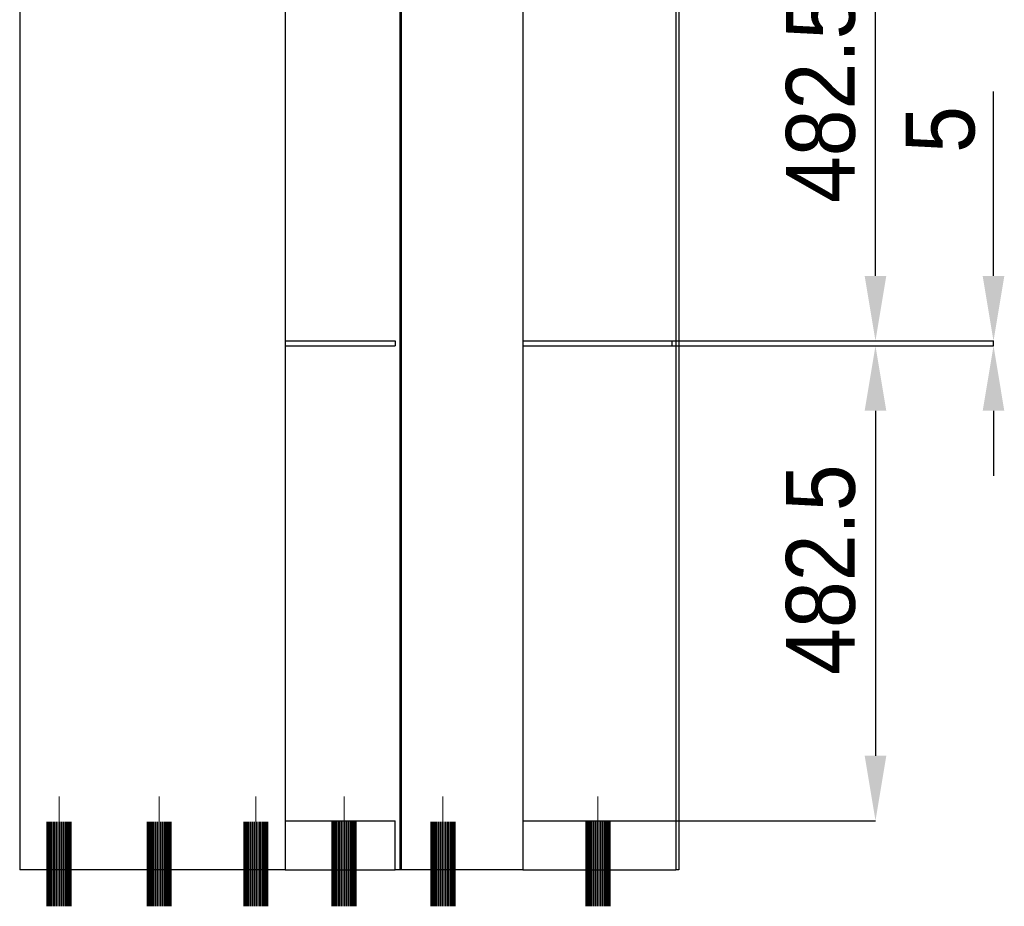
# Model space of a CAD drawing. Header units: millimetres. Extents: x 9903 to 16053, y 652 to 4977.
# Tile 67 of 83: x 12497 to 13498, y 2687 to 3588. Entities that reach past the tile are written whole.
import ezdxf

# ---------------------------------------------------------------- set-up
doc = ezdxf.new("R2010")
doc.units = ezdxf.units.MM
doc.header["$LTSCALE"] = 20
doc.header["$PDSIZE"] = -1
doc.linetypes.add('SLD-Centro', pattern=[19.05, 15.24, -1.27, 1.27, -1.27])
doc.linetypes.add('SLD-Solido', pattern=[0])
doc.layers.add('QUOTE', color=1, linetype='SLD-Solido')
doc.styles.add('SLDTEXTSTYLE2', font='GOTHIC.TTF', dxfattribs={"width": 0.913})
doc.dimstyles.new('SLDDIMSTYLE0', dxfattribs={"dimtxt": 70, "dimasz": 66.04, "dimexe": 0, "dimexo": 0.0625, "dimgap": 17.5, "dimtad": 1, "dimrnd": 1e-09, "dimzin": 12, "dimdsep": 46, "dimtxsty": 'SLDTEXTSTYLE2', "dimsah": 1, "dimcen": 0.09, "dimadec": 0, "dimazin": 3, "dimtfac": 1, "dimtofl": 0, "dimtmove": 0, "dimatfit": 3, "dimfxl": 1, "dimfrac": 2, "dimtolj": 1, "dimtzin": 12, "dimarcsym": 0})
doc.dimstyles.new('SLDDIMSTYLE1', dxfattribs={"dimtxt": 70, "dimasz": 66.04, "dimexe": 0, "dimexo": 0.0625, "dimgap": 17.5, "dimtad": 1, "dimrnd": 1e-09, "dimzin": 12, "dimdsep": 46, "dimtxsty": 'SLDTEXTSTYLE2', "dimsah": 1, "dimcen": 0.09, "dimadec": 0, "dimazin": 3, "dimtfac": 1, "dimtmove": 0, "dimatfit": 0, "dimfxl": 1, "dimfrac": 2, "dimtolj": 1, "dimtzin": 12, "dimarcsym": 0})

# ---------------------------------------------------------------- blocks, each defined once
blk = doc.blocks.new('_D_5')
at = {"layer": 'Defpoints', "color": 0, "transparency": 16777216}
for p in [(13160.5, 3256.6), (13160.5, 2774.1), (13367.5, 2774.1)]:
    blk.add_point(p, dxfattribs=at)
at = {"layer": 'QUOTE', "color": 0, "lineweight": -2, "transparency": 16777216}
for p, q in [((13160.5, 3256.6), (13367.5, 3256.6)), ((13367.5, 3190.6), (13367.5, 2840.1)), ((13160.5, 2774.1), (13367.5, 2774.1))]:
    blk.add_line(p, q, dxfattribs=at)
at = {"layer": 'QUOTE', "color": 0, "transparency": 16777216}
for points in [[(13356.5, 3190.6), (13378.5, 3190.6), (13367.5, 3256.6)], [(13356.5, 2840.1), (13378.5, 2840.1), (13367.5, 2774.1)]]:
    blk.add_solid(points, dxfattribs=at)
at = {"layer": 'QUOTE', "color": 0, "transparency": 16777216, "insert": (13276.5, 3029.2), "char_height": 70, "attachment_point": 2, "rotation": 90, "style": 'SLDTEXTSTYLE2'}
blk.add_mtext('\\A1;482.5', dxfattribs=at)
blk = doc.blocks.new('_D_6')
at = {"layer": 'Defpoints', "color": 0, "transparency": 16777216}
for p in [(13160.5, 3744.1), (13367.5, 3744.1), (13160.5, 3261.6)]:
    blk.add_point(p, dxfattribs=at)
at = {"layer": 'QUOTE', "color": 0, "lineweight": -2, "transparency": 16777216}
for p, q in [((13160.5, 3744.1), (13367.5, 3744.1)), ((13367.5, 3327.6), (13367.5, 3678.1)), ((13160.5, 3261.6), (13367.5, 3261.6))]:
    blk.add_line(p, q, dxfattribs=at)
at = {"layer": 'QUOTE', "color": 0, "transparency": 16777216}
for points in [[(13356.5, 3678.1), (13378.5, 3678.1), (13367.5, 3744.1)], [(13356.5, 3327.6), (13378.5, 3327.6), (13367.5, 3261.6)]]:
    blk.add_solid(points, dxfattribs=at)
at = {"layer": 'QUOTE', "color": 0, "transparency": 16777216, "insert": (13276.5, 3508.6), "char_height": 70, "attachment_point": 2, "rotation": 90, "style": 'SLDTEXTSTYLE2'}
blk.add_mtext('\\A1;482.5', dxfattribs=at)
blk = doc.blocks.new('_D_12')
at = {"layer": 'Defpoints', "color": 0, "transparency": 16777216}
for p in [(13160.5, 3261.6), (13160.5, 3256.6), (13487.5, 3261.6)]:
    blk.add_point(p, dxfattribs=at)
at = {"layer": 'QUOTE', "color": 0, "lineweight": -2, "transparency": 16777216}
for p, q in [((13487.5, 3327.6), (13487.5, 3514.9)), ((13160.5, 3261.6), (13487.5, 3261.6)), ((13160.5, 3256.6), (13487.5, 3256.6)), ((13487.5, 3256.6), (13487.5, 3261.6)), ((13487.5, 3190.6), (13487.5, 3124.5))]:
    blk.add_line(p, q, dxfattribs=at)
at = {"layer": 'QUOTE', "color": 0, "transparency": 16777216}
for points in [[(13476.5, 3327.6), (13498.5, 3327.6), (13487.5, 3261.6)], [(13476.5, 3190.6), (13498.5, 3190.6), (13487.5, 3256.6)]]:
    blk.add_solid(points, dxfattribs=at)
at = {"layer": 'QUOTE', "color": 0, "transparency": 16777216, "insert": (13398.2, 3476.5), "char_height": 70, "attachment_point": 2, "rotation": 90, "style": 'SLDTEXTSTYLE2'}
blk.add_mtext('\\A1;5', dxfattribs=at)

msp = doc.modelspace()

# ---------------------------------------------------------------- linework, layer by layer
for p, q in [((12497.364, 4724.098), (12497.364, 2724.098)), ((12767.364, 4724.098), (12767.364, 2724.098)), ((12883.963, 4724.098), (12883.963, 2724.098)), ((12885.13, 4722.098), (12885.13, 2724.098)), ((13008.885, 4722.098), (13008.885, 2724.098)), ((13164.397, 4724.098), (13164.397, 2724.098)), ((13167.476, 4724.098), (13167.476, 2724.098)), ((12767.364, 3261.598), (12879.264, 3261.598)), ((12767.364, 3256.598), (12879.264, 3256.598)), ((12879.264, 3261.598), (12879.264, 3256.598)), ((13008.885, 3261.598), (13160.457, 3261.598)), ((13008.885, 3256.598), (13160.457, 3256.598)), ((13160.457, 3261.598), (13160.457, 3256.598)), ((12767.364, 2774.098), (12879.259, 2774.098)), ((12879.259, 2724.098), (12879.259, 2774.098)), ((13008.885, 2774.098), (13160.458, 2774.098)), ((12767.364, 2724.098), (12497.364, 2724.098)), ((12767.364, 2724.098), (12879.259, 2724.098)), ((12883.963, 2724.098), (12879.259, 2724.098)), ((12884.219, 2724.098), (12883.963, 2724.098)), ((12885.13, 2724.098), (12884.219, 2724.098)), ((13008.885, 2724.098), (12885.13, 2724.098)), ((13008.885, 2724.098), (13160.458, 2724.098)), ((13160.457, 2724.098), (13164.397, 2724.098)), ((13167.476, 2724.098), (13164.397, 2724.098))]:
    msp.add_line(p, q)
at = {"color": 7, "linetype": 'SLD-Centro', "lineweight": 18}
for p, q in [((12537.364, 2798.598), (12537.364, 2687.098)), ((12639.194, 2798.598), (12639.194, 2687.098)), ((12737.364, 2798.598), (12737.364, 2687.098)), ((12827.132, 2798.598), (12827.132, 2687.098)), ((12927.745, 2798.598), (12927.745, 2687.098)), ((13085.347, 2798.598), (13085.347, 2687.098)), ((12525.127, 2687.298), (12525.127, 2772.898)), ((12525.194, 2687.298), (12525.194, 2772.898)), ((12525.394, 2687.298), (12525.394, 2772.898)), ((12525.726, 2687.298), (12525.726, 2772.898)), ((12526.185, 2687.298), (12526.185, 2772.898)), ((12526.766, 2687.298), (12526.766, 2772.898)), ((12527.464, 2687.298), (12527.464, 2772.898)), ((12528.27, 2687.298), (12528.27, 2772.898)), ((12529.176, 2687.298), (12529.176, 2772.898)), ((12530.171, 2687.298), (12530.171, 2772.898)), ((12531.246, 2687.298), (12531.246, 2772.898)), ((12532.387, 2687.298), (12532.387, 2772.898)), ((12533.583, 2687.298), (12533.583, 2772.898)), ((12534.82, 2687.298), (12534.82, 2772.898)), ((12536.085, 2687.298), (12536.085, 2772.898)), ((12538.644, 2687.298), (12538.644, 2772.898)), ((12539.909, 2687.298), (12539.909, 2772.898)), ((12541.146, 2687.298), (12541.146, 2772.898)), ((12542.342, 2687.298), (12542.342, 2772.898)), ((12543.483, 2687.298), (12543.483, 2772.898)), ((12544.557, 2687.298), (12544.557, 2772.898)), ((12545.553, 2687.298), (12545.553, 2772.898)), ((12546.459, 2687.298), (12546.459, 2772.898)), ((12547.265, 2687.298), (12547.265, 2772.898)), ((12547.962, 2687.298), (12547.962, 2772.898)), ((12548.544, 2687.298), (12548.544, 2772.898)), ((12549.003, 2687.298), (12549.003, 2772.898)), ((12549.334, 2687.298), (12549.334, 2772.898)), ((12549.535, 2687.298), (12549.535, 2772.898)), ((12549.602, 2687.298), (12549.602, 2772.898)), ((12626.956, 2687.298), (12626.956, 2772.898)), ((12627.023, 2687.298), (12627.023, 2772.898)), ((12627.224, 2687.298), (12627.224, 2772.898)), ((12627.555, 2687.298), (12627.555, 2772.898)), ((12628.014, 2687.298), (12628.014, 2772.898)), ((12628.596, 2687.298), (12628.596, 2772.898)), ((12629.293, 2687.298), (12629.293, 2772.898)), ((12630.1, 2687.298), (12630.1, 2772.898)), ((12631.005, 2687.298), (12631.005, 2772.898)), ((12632.001, 2687.298), (12632.001, 2772.898)), ((12633.075, 2687.298), (12633.075, 2772.898)), ((12634.216, 2687.298), (12634.216, 2772.898)), ((12635.412, 2687.298), (12635.412, 2772.898)), ((12636.649, 2687.298), (12636.649, 2772.898)), ((12637.914, 2687.298), (12637.914, 2772.898)), ((12640.473, 2687.298), (12640.473, 2772.898)), ((12641.738, 2687.298), (12641.738, 2772.898)), ((12642.975, 2687.298), (12642.975, 2772.898)), ((12644.171, 2687.298), (12644.171, 2772.898)), ((12645.312, 2687.298), (12645.312, 2772.898)), ((12646.387, 2687.298), (12646.387, 2772.898)), ((12647.382, 2687.298), (12647.382, 2772.898)), ((12648.288, 2687.298), (12648.288, 2772.898)), ((12649.094, 2687.298), (12649.094, 2772.898)), ((12649.792, 2687.298), (12649.792, 2772.898)), ((12650.373, 2687.298), (12650.373, 2772.898)), ((12650.832, 2687.298), (12650.832, 2772.898)), ((12651.164, 2687.298), (12651.164, 2772.898)), ((12651.364, 2687.298), (12651.364, 2772.898)), ((12651.431, 2687.298), (12651.431, 2772.898)), ((12725.127, 2687.298), (12725.127, 2772.898)), ((12725.194, 2687.298), (12725.194, 2772.898)), ((12725.394, 2687.298), (12725.394, 2772.898)), ((12725.726, 2687.298), (12725.726, 2772.898)), ((12726.185, 2687.298), (12726.185, 2772.898)), ((12726.766, 2687.298), (12726.766, 2772.898)), ((12727.464, 2687.298), (12727.464, 2772.898)), ((12728.27, 2687.298), (12728.27, 2772.898)), ((12729.176, 2687.298), (12729.176, 2772.898)), ((12730.171, 2687.298), (12730.171, 2772.898)), ((12731.246, 2687.298), (12731.246, 2772.898)), ((12732.387, 2687.298), (12732.387, 2772.898)), ((12733.583, 2687.298), (12733.583, 2772.898)), ((12734.82, 2687.298), (12734.82, 2772.898)), ((12736.085, 2687.298), (12736.085, 2772.898)), ((12738.644, 2687.298), (12738.644, 2772.898)), ((12739.909, 2687.298), (12739.909, 2772.898)), ((12741.146, 2687.298), (12741.146, 2772.898)), ((12742.342, 2687.298), (12742.342, 2772.898)), ((12743.483, 2687.298), (12743.483, 2772.898)), ((12744.557, 2687.298), (12744.557, 2772.898)), ((12745.553, 2687.298), (12745.553, 2772.898)), ((12746.459, 2687.298), (12746.459, 2772.898)), ((12747.265, 2687.298), (12747.265, 2772.898)), ((12747.962, 2687.298), (12747.962, 2772.898)), ((12748.544, 2687.298), (12748.544, 2772.898)), ((12749.003, 2687.298), (12749.003, 2772.898)), ((12749.334, 2687.298), (12749.334, 2772.898)), ((12749.535, 2687.298), (12749.535, 2772.898)), ((12749.602, 2687.298), (12749.602, 2772.898)), ((12814.895, 2687.298), (12814.895, 2772.898)), ((12814.962, 2687.298), (12814.962, 2772.898)), ((12815.162, 2687.298), (12815.162, 2772.898)), ((12815.494, 2687.298), (12815.494, 2772.898)), ((12815.953, 2687.298), (12815.953, 2772.898)), ((12816.534, 2687.298), (12816.534, 2772.898)), ((12817.232, 2687.298), (12817.232, 2772.898)), ((12818.038, 2687.298), (12818.038, 2772.898)), ((12818.944, 2687.298), (12818.944, 2772.898)), ((12819.939, 2687.298), (12819.939, 2772.898)), ((12821.013, 2687.298), (12821.013, 2772.898)), ((12822.155, 2687.298), (12822.155, 2772.898)), ((12823.351, 2687.298), (12823.351, 2772.898)), ((12824.588, 2687.298), (12824.588, 2772.898)), ((12825.853, 2687.298), (12825.853, 2772.898)), ((12828.411, 2687.298), (12828.411, 2772.898)), ((12829.676, 2687.298), (12829.676, 2772.898)), ((12830.914, 2687.298), (12830.914, 2772.898)), ((12832.11, 2687.298), (12832.11, 2772.898)), ((12833.251, 2687.298), (12833.251, 2772.898)), ((12834.325, 2687.298), (12834.325, 2772.898)), ((12835.321, 2687.298), (12835.321, 2772.898)), ((12836.226, 2687.298), (12836.226, 2772.898)), ((12837.032, 2687.298), (12837.032, 2772.898)), ((12837.73, 2687.298), (12837.73, 2772.898)), ((12838.312, 2687.298), (12838.312, 2772.898)), ((12838.771, 2687.298), (12838.771, 2772.898)), ((12839.102, 2687.298), (12839.102, 2772.898)), ((12839.303, 2687.298), (12839.303, 2772.898)), ((12839.37, 2687.298), (12839.37, 2772.898)), ((12915.508, 2687.298), (12915.508, 2772.898)), ((12915.575, 2687.298), (12915.575, 2772.898)), ((12915.775, 2687.298), (12915.775, 2772.898)), ((12916.107, 2687.298), (12916.107, 2772.898)), ((12916.566, 2687.298), (12916.566, 2772.898)), ((12917.147, 2687.298), (12917.147, 2772.898)), ((12917.845, 2687.298), (12917.845, 2772.898)), ((12918.651, 2687.298), (12918.651, 2772.898)), ((12919.557, 2687.298), (12919.557, 2772.898)), ((12920.552, 2687.298), (12920.552, 2772.898)), ((12921.627, 2687.298), (12921.627, 2772.898)), ((12922.768, 2687.298), (12922.768, 2772.898)), ((12923.964, 2687.298), (12923.964, 2772.898)), ((12925.201, 2687.298), (12925.201, 2772.898)), ((12926.466, 2687.298), (12926.466, 2772.898)), ((12929.024, 2687.298), (12929.024, 2772.898)), ((12930.29, 2687.298), (12930.29, 2772.898)), ((12931.527, 2687.298), (12931.527, 2772.898)), ((12932.723, 2687.298), (12932.723, 2772.898)), ((12933.864, 2687.298), (12933.864, 2772.898)), ((12934.938, 2687.298), (12934.938, 2772.898)), ((12935.934, 2687.298), (12935.934, 2772.898)), ((12936.839, 2687.298), (12936.839, 2772.898)), ((12937.645, 2687.298), (12937.645, 2772.898)), ((12938.343, 2687.298), (12938.343, 2772.898)), ((12938.925, 2687.298), (12938.925, 2772.898)), ((12939.384, 2687.298), (12939.384, 2772.898)), ((12939.715, 2687.298), (12939.715, 2772.898)), ((12939.916, 2687.298), (12939.916, 2772.898)), ((12939.983, 2687.298), (12939.983, 2772.898)), ((13073.11, 2687.298), (13073.11, 2772.898)), ((13073.177, 2687.298), (13073.177, 2772.898)), ((13073.377, 2687.298), (13073.377, 2772.898)), ((13073.709, 2687.298), (13073.709, 2772.898)), ((13074.168, 2687.298), (13074.168, 2772.898)), ((13074.75, 2687.298), (13074.75, 2772.898)), ((13075.447, 2687.298), (13075.447, 2772.898)), ((13076.253, 2687.298), (13076.253, 2772.898)), ((13077.159, 2687.298), (13077.159, 2772.898)), ((13078.154, 2687.298), (13078.154, 2772.898)), ((13079.229, 2687.298), (13079.229, 2772.898)), ((13080.37, 2687.298), (13080.37, 2772.898)), ((13081.566, 2687.298), (13081.566, 2772.898)), ((13082.803, 2687.298), (13082.803, 2772.898)), ((13084.068, 2687.298), (13084.068, 2772.898)), ((13086.627, 2687.298), (13086.627, 2772.898)), ((13087.892, 2687.298), (13087.892, 2772.898)), ((13089.129, 2687.298), (13089.129, 2772.898)), ((13090.325, 2687.298), (13090.325, 2772.898)), ((13091.466, 2687.298), (13091.466, 2772.898)), ((13092.54, 2687.298), (13092.54, 2772.898)), ((13093.536, 2687.298), (13093.536, 2772.898)), ((13094.442, 2687.298), (13094.442, 2772.898)), ((13095.248, 2687.298), (13095.248, 2772.898)), ((13095.945, 2687.298), (13095.945, 2772.898)), ((13096.527, 2687.298), (13096.527, 2772.898)), ((13096.986, 2687.298), (13096.986, 2772.898)), ((13097.317, 2687.298), (13097.317, 2772.898)), ((13097.518, 2687.298), (13097.518, 2772.898)), ((13097.585, 2687.298), (13097.585, 2772.898))]:
    msp.add_line(p, q, dxfattribs=at)

# ---------------------------------------------------------------- dimensions: what is measured, and where the dimension line sits
at = {"layer": 'QUOTE'}
for base, p1, p2, dimstyle, picture, middle in [((13367.476, 3744.098), (13160.457, 3261.598), (13160.457, 3744.098), 'SLDDIMSTYLE0', '_D_6', (13367.476, 3508.637)), ((13487.476, 3261.598), (13160.457, 3256.598), (13160.457, 3261.598), 'SLDDIMSTYLE1', '_D_12', (13487.476, 3476.487)), ((13367.476, 2774.098), (13160.457, 3256.598), (13160.458, 2774.098), 'SLDDIMSTYLE0', '_D_5', (13367.476, 3029.184))]:
    dim = msp.add_linear_dim(base=base, p1=p1, p2=p2, angle=90, dimstyle=dimstyle, dxfattribs=at)
    dim.commit()
    dim.dimension.update_dxf_attribs({"geometry": picture, "text_midpoint": middle, "dimtype": 160})

doc.saveas('drawing.dxf')
